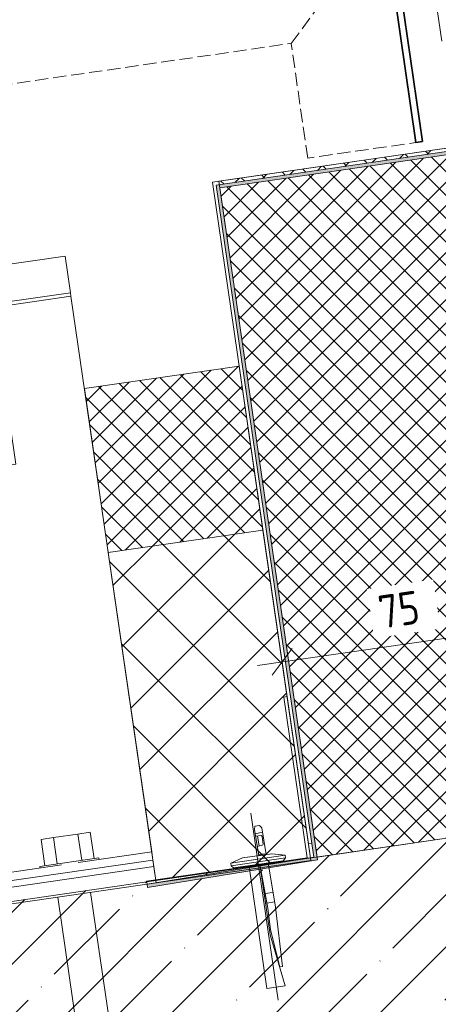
# Model space of a CAD drawing. Header units: millimetres. Extents: x 4450149 to 4451762, y 8380157 to 8380965.
# Tile 13 of 46: x 4451463 to 4451590, y 8380434 to 8380731. Entities that reach past the tile are written whole.
import ezdxf

# ---------------------------------------------------------------- set-up
doc = ezdxf.new("R2010")
doc.units = ezdxf.units.MM
doc.linetypes.add('01 Штриховая _4 мм_', pattern=[5.5, 4, -1.5])
doc.layers.add('Линии', color=7, linetype='Continuous', lineweight=18, true_color=0x00a600)
for name, color, linetype, lineweight in [('Обобщенные модели', 7, 'Continuous', 18), ('Размеры', 7, 'Continuous', 9), ('Размеры-5', 7, 'Continuous', 9), ('Тонкие линии', 7, 'Continuous', 18), ('Элементы узлов', 7, 'Continuous', 18)]:
    doc.layers.add(name, color=color, linetype=linetype, lineweight=lineweight)
doc.styles.add('GOST Common', font='GOST_Common.ttf', dxfattribs={"width": 0.9, "height": 10})
doc.dimstyles.new('ADSK_Основной_2_0', dxfattribs={"dimscale": 304.8, "dimtxt": 10.05715, "dimasz": 0.023196, "dimexe": 0.024606, "dimexo": 0.049213, "dimgap": 0.008202, "dimtad": 1, "dimdec": 0, "dimzin": 0, "dimdsep": 46, "dimtxsty": 'GOST Common', "dimblk1": 'OBLIQUE', "dimblk2": 'OBLIQUE', "dimsah": 1, "dimcen": 0.09, "dimdle": 0.024606, "dimazin": 0, "dimtfac": 1, "dimtdec": 4, "dimtix": 1, "dimtmove": 0, "dimatfit": 3, "dimfxl": 1, "dimtvp": 1, "dimtfill": 1, "dimtolj": 1, "dimtzin": 0, "dimarcsym": 2})
doc.dimstyles.new('ADSK_Основной_2_0_1', dxfattribs={"dimscale": 304.8, "dimtxt": 10.05715, "dimasz": 0.023196, "dimexe": 0.024606, "dimexo": 0.049213, "dimgap": 0.008202, "dimtad": 1, "dimdec": 0, "dimzin": 0, "dimdsep": 46, "dimtxsty": 'GOST Common', "dimblk1": 'OBLIQUE', "dimblk2": 'OBLIQUE', "dimsah": 1, "dimcen": 0.09, "dimdle": 0.024606, "dimazin": 0, "dimtfac": 1, "dimtdec": 4, "dimtix": 1, "dimtmove": 1, "dimatfit": 3, "dimfxl": 1, "dimtvp": 1, "dimtfill": 1, "dimtolj": 1, "dimtzin": 0, "dimarcsym": 2})
pattern_1 = [(45, (4450656.543, 8289717.818), (-3.5355339, 3.5355339), []), (135, (4450656.543, 8289717.818), (-3.5355339, -3.5355339), [])]

# ---------------------------------------------------------------- blocks, each defined once
blk = doc.blocks.new('Корп2_Кассета выпуклая - Корп2_Кассета выпуклая_Цвет DESIGN D2-21069786-1-1')
at = {"layer": 'Обобщенные модели', "lineweight": 35}
for p, q in [((4451573.04, 8380761.31), (4451582.8, 8380694.02)), ((4451584.78, 8380694.3), (4451574.73, 8380763.58)), ((4451582.8, 8380694.02), (4451584.78, 8380694.3))]:
    blk.add_line(p, q, dxfattribs=at)
blk = doc.blocks.new('HILTI_s_Профиль_MFT-T - Профиль MFT-Ta 60x42x1_8 6m-21038455-1-1')
at = {"layer": 'Обобщенные модели', "lineweight": 35}
for p, q in [((4450898.91, 8380662.39), (4450898.65, 8380660.6)), ((4450898.65, 8380660.6), (4450931.41, 8380655.84)), ((4450940.47, 8380656.34), (4450898.91, 8380662.39)), ((4450931.41, 8380655.84), (4450923.04, 8380598.25)), ((4450924.82, 8380597.99), (4450933.19, 8380655.58)), ((4450933.19, 8380655.58), (4450940.22, 8380654.56)), ((4450940.22, 8380654.56), (4450940.47, 8380656.34)), ((4450923.04, 8380598.25), (4450924.82, 8380597.99))]:
    blk.add_line(p, q, dxfattribs=at)
blk = doc.blocks.new('HILTI_s_Анкер_HRD-HF - HRD-HF 10x80-V2-1-1')
at = {"layer": 'Обобщенные модели'}
for p, q in [((4451473.36, 8380484.17), (4451480.79, 8380485.25)), ((4451480.79, 8380485.25), (4451484.5, 8380485.79)), ((4451481.94, 8380477.33), (4451480.79, 8380485.25)), ((4451484.5, 8380485.79), (4451485.66, 8380477.87)), ((4451469.65, 8380483.63), (4451473.36, 8380484.17)), ((4451470.8, 8380475.71), (4451469.65, 8380483.63)), ((4451474.51, 8380476.25), (4451473.36, 8380484.17)), ((4451469.32, 8380475.49), (4451487.13, 8380478.08)), ((4451487.21, 8380477.54), (4451487.13, 8380478.08)), ((4451469.32, 8380475.49), (4451469.4, 8380474.95)), ((4451494.4, 8380400.3), (4451484.61, 8380467.61)), ((4451474.72, 8380466.17), (4451484.5, 8380398.86)), ((4451494.4, 8380400.3), (4451484.5, 8380398.86)), ((4451484.5, 8380398.86), (4451488.84, 8380396.48)), ((4451490.91, 8380396.78), (4451494.4, 8380400.3)), ((4451490.91, 8380396.78), (4451488.84, 8380396.48))]:
    blk.add_line(p, q, dxfattribs=at)
blk = doc.blocks.new('HILTI_s_Кронштейн_MFT-MF_HS - Кронштейн MFT-MF 190 HS-8759227-1-1')
at = {"layer": 'Обобщенные модели'}
for p, q in [((4451254.24, 8380627.4), (4451230.73, 8380623.98)), ((4451254.24, 8380627.4), (4451255.85, 8380616.34)), ((4451228.26, 8380623.63), (4451204.76, 8380620.21)), ((4451229.87, 8380612.56), (4451228.26, 8380623.63)), ((4451230.73, 8380623.98), (4451232.34, 8380612.92)), ((4451205.49, 8380615.2), (4451204.76, 8380620.21)), ((4451232.34, 8380612.92), (4451255.85, 8380616.34)), ((4451255.85, 8380616.34), (4451256, 8380615.3)), ((4451206.37, 8380609.15), (4451205.81, 8380612.95)), ((4451206.37, 8380609.15), (4451229.87, 8380612.56)), ((4451230.02, 8380611.52), (4451229.87, 8380612.56)), ((4451232.34, 8380612.92), (4451232.49, 8380611.88)), ((4451256, 8380615.3), (4451232.49, 8380611.88)), ((4451256, 8380615.3), (4451280.37, 8380447.59)), ((4451230.02, 8380611.52), (4451206.52, 8380608.11)), ((4451236.89, 8380564.25), (4451230.02, 8380611.52)), ((4451232.49, 8380611.88), (4451239.36, 8380564.61)), ((4451206.52, 8380608.11), (4451206.37, 8380609.15)), ((4451230.89, 8380440.4), (4451206.52, 8380608.11)), ((4451239.36, 8380564.61), (4451236.89, 8380564.25)), ((4451280.37, 8380447.59), (4451258.16, 8380444.36)), ((4451280.37, 8380447.59), (4451280.73, 8380445.12)), ((4451253.1, 8380443.63), (4451230.89, 8380440.4)), ((4451280.73, 8380445.12), (4451231.25, 8380437.92)), ((4451281.02, 8380443.14), (4451231.54, 8380435.95)), ((4451280.73, 8380445.12), (4451281.02, 8380443.14)), ((4451231.25, 8380437.92), (4451230.89, 8380440.4)), ((4451231.54, 8380435.95), (4451231.25, 8380437.92))]:
    blk.add_line(p, q, dxfattribs=at)
blk = doc.blocks.new('HILTI_s_Термомост_MFT-ISO_47x50x5_HS - Термомост MFT-ISO 47x50x5 HS-V3-1-1')
at = {"layer": 'Обобщенные модели'}
for p, q in [((4451454.21, 8380468.25), (4451503.69, 8380475.44)), ((4451504.29, 8380471.26), (4451503.69, 8380475.44)), ((4451504.41, 8380470.49), (4451454.93, 8380463.3)), ((4451504.41, 8380470.49), (4451504.29, 8380471.26)), ((4451454.21, 8380468.25), (4451454.81, 8380464.07)), ((4451454.81, 8380464.07), (4451454.93, 8380463.3))]:
    blk.add_line(p, q, dxfattribs=at)
blk = doc.blocks.new('HILTI_2D_Сталь оц_L - Оц_сталь L-21230471-1-1')
at = {"layer": 'Элементы узлов'}
for p, q in [((4451542.94, 8380526.61), (4451543.93, 8380526.76)), ((4451549.99, 8380478.12), (4451542.94, 8380526.61)), ((4451551.12, 8380477.28), (4451543.93, 8380526.76)), ((4451501.5, 8380471.08), (4451549.99, 8380478.12)), ((4451501.64, 8380470.09), (4451551.12, 8380477.28)), ((4451501.64, 8380470.09), (4451501.5, 8380471.08))]:
    blk.add_line(p, q, dxfattribs=at)
blk = doc.blocks.new('HILTI_2D_Сталь оц_L - Оц_сталь L-21261236-1-1')
at = {"layer": 'Элементы узлов'}
for p, q in [((4451611.02, 8380695.02), (4451521.37, 8380681.99)), ((4451611.16, 8380694.03), (4451522.5, 8380681.15)), ((4451611.02, 8380695.02), (4451611.16, 8380694.03)), ((4451521.37, 8380681.99), (4451550.39, 8380482.27)), ((4451522.5, 8380681.15), (4451551.38, 8380482.42)), ((4451551.38, 8380482.42), (4451550.39, 8380482.27))]:
    blk.add_line(p, q, dxfattribs=at)
blk = doc.blocks.new('Маленький дюбель гвоздь - Маленький дюбель гвоздь-21221883-1-1')
at = {"layer": 'Элементы узлов', "color": 30, "true_color": 0xff7f00}
for p, q in [((4451533.01, 8380491.55), (4451541.21, 8380435.13)), ((4451534.17, 8380487.67), (4451534.03, 8380486.64)), ((4451534.17, 8380487.67), (4451534.03, 8380486.64)), ((4451535.61, 8380487.88), (4451534.17, 8380487.67)), ((4451535.61, 8380487.88), (4451534.17, 8380487.67)), ((4451536.26, 8380487.14), (4451535.61, 8380487.88)), ((4451536.26, 8380487.14), (4451535.61, 8380487.88)), ((4451534.03, 8380486.64), (4451535.34, 8380478.73)), ((4451534.03, 8380486.64), (4451535.34, 8380478.73)), ((4451534.25, 8380485.28), (4451536.48, 8380485.82)), ((4451534.37, 8380484.57), (4451536.14, 8380484.83)), ((4451536.14, 8380484.83), (4451536.36, 8380484.49)), ((4451537.61, 8380479.06), (4451536.26, 8380487.14)), ((4451537.61, 8380479.06), (4451536.26, 8380487.14)), ((4451536.27, 8380481.91), (4451534.88, 8380481.48)), ((4451535.51, 8380481.67), (4451534.95, 8380484.66)), ((4451536.47, 8380481.93), (4451536.27, 8380481.91)), ((4451536.36, 8380484.49), (4451536.69, 8380482.25)), ((4451536.69, 8380482.25), (4451536.55, 8380482.04)), ((4451526.89, 8380476.49), (4451543.29, 8380478.88)), ((4451530.47, 8380478.03), (4451539.34, 8380479.32)), ((4451539.34, 8380479.32), (4451530.47, 8380478.03)), ((4451535.28, 8380479.06), (4451537.13, 8380479.33)), ((4451535.34, 8380478.73), (4451537.61, 8380479.06)), ((4451536.08, 8380478.84), (4451536.04, 8380479.17)), ((4451537.16, 8380479.17), (4451537.37, 8380479.03)), ((4451539.34, 8380479.32), (4451543.29, 8380478.88)), ((4451543.29, 8380478.88), (4451539.34, 8380479.32)), ((4451543.29, 8380478.88), (4451543.41, 8380478.05)), ((4451543.41, 8380478.05), (4451543.29, 8380478.88)), ((4451526.89, 8380476.49), (4451530.47, 8380478.03)), ((4451530.47, 8380478.03), (4451526.89, 8380476.49)), ((4451527.01, 8380475.67), (4451526.89, 8380476.49)), ((4451526.89, 8380476.49), (4451527.01, 8380475.67)), ((4451527.01, 8380475.67), (4451543.41, 8380478.05)), ((4451527.74, 8380475.02), (4451542.77, 8380477.21)), ((4451538.16, 8380476.54), (4451535.71, 8380476.18)), ((4451538.16, 8380476.54), (4451535.71, 8380476.18)), ((4451535.71, 8380476.18), (4451538.81, 8380454.86)), ((4451535.71, 8380476.18), (4451537.83, 8380464.43)), ((4451538.12, 8380462.87), (4451535.71, 8380476.18)), ((4451535.71, 8380476.18), (4451538.81, 8380454.86)), ((4451542.77, 8380477.21), (4451538.16, 8380476.54)), ((4451540.38, 8380463.2), (4451538.16, 8380476.54)), ((4451538.16, 8380476.54), (4451540.38, 8380463.2)), ((4451543.41, 8380478.04), (4451542.77, 8380477.21)), ((4451542.77, 8380477.21), (4451543.41, 8380478.04)), ((4451527.74, 8380475.02), (4451527.01, 8380475.67)), ((4451527.01, 8380475.67), (4451527.74, 8380475.02)), ((4451531.74, 8380475.61), (4451527.74, 8380475.02)), ((4451531.74, 8380475.61), (4451531.38, 8380475.55)), ((4451531.86, 8380475.45), (4451531.74, 8380475.61)), ((4451532.21, 8380475.5), (4451531.86, 8380475.45)), ((4451532.21, 8380475.5), (4451531.86, 8380475.45)), ((4451532.43, 8380475.25), (4451532.21, 8380475.5)), ((4451532.43, 8380475.25), (4451532.32, 8380475.38)), ((4451532.45, 8380475.07), (4451532.43, 8380475.25)), ((4451532.52, 8380474.89), (4451532.45, 8380475.07)), ((4451532.59, 8380474.72), (4451532.45, 8380475.07)), ((4451532.59, 8380474.72), (4451532.52, 8380474.89)), ((4451537.83, 8380438.68), (4451532.59, 8380474.72)), ((4451537.83, 8380438.68), (4451532.59, 8380474.72)), ((4451537.32, 8380467.31), (4451539.64, 8380467.65)), ((4451537.83, 8380464.43), (4451540.12, 8380464.76)), ((4451537.83, 8380464.43), (4451538.12, 8380462.87)), ((4451538.12, 8380462.87), (4451538.89, 8380456.34)), ((4451538.89, 8380456.34), (4451538.12, 8380462.87)), ((4451542.53, 8380445.26), (4451540.38, 8380463.2)), ((4451540.38, 8380463.2), (4451542.53, 8380445.26)), ((4451538.89, 8380456.34), (4451541.69, 8380445.14)), ((4451541.69, 8380445.14), (4451538.89, 8380456.34)), ((4451538.81, 8380454.86), (4451543.37, 8380439.48)), ((4451538.81, 8380454.86), (4451543.37, 8380439.48)), ((4451541.69, 8380445.14), (4451542.53, 8380445.26)), ((4451542.53, 8380445.26), (4451541.69, 8380445.14)), ((4451543.37, 8380439.48), (4451537.83, 8380438.68)), ((4451543.37, 8380439.48), (4451537.83, 8380438.68))]:
    blk.add_line(p, q, dxfattribs=at)
blk = doc.blocks.new('DIMBLOCK15-1-1')
at = {"layer": 'Размеры-5'}
for p, q in [((4451582.62, 8380709.15), (4451565.89, 8380824.25)), ((4451590.63, 8380724.63), (4451575.94, 8380825.71)), ((4451597.01, 8380821.19), (4451572, 8380817.56)), ((4451610.11, 8380823.1), (4451597.01, 8380821.19)), ((4451584.44, 8380819.37), (4451566.97, 8380816.83)), ((4451577.02, 8380818.29), (4451590.63, 8380724.63)), ((4451566.97, 8380816.83), (4451582.62, 8380709.15))]:
    blk.add_line(p, q, dxfattribs=at)
at = {"layer": 'Размеры-5', "lineweight": 18}
for p, q in [((4451566.97, 8380816.83), (4451569.96, 8380820.84)), ((4451577.02, 8380818.29), (4451580.01, 8380822.3)), ((4451577.02, 8380818.29), (4451574.03, 8380814.28)), ((4451566.97, 8380816.83), (4451563.98, 8380812.82))]:
    blk.add_line(p, q, dxfattribs=at)
at = {"layer": 'Размеры-5', "color": 0, "insert": (4451597.24, 8380836.96), "char_height": 10, "width": 12.8868, "attachment_point": 1, "rotation": 8.2693, "line_spacing_factor": 1.022761, "style": 'GOST Common', "bg_fill": 3, "box_fill_scale": 1.25, "bg_fill_color": 256, "bg_fill_true_color": 13158600, "bg_fill_transparency": 0}
blk.add_mtext('10', dxfattribs=at)
blk = doc.blocks.new('_Oblique')
at = {"color": 0, "linetype": 'ByBlock', "lineweight": -2}
blk.add_line((-0.5, -0.5), (0.5, 0.5), dxfattribs=at)
blk = doc.blocks.new('DIMBLOCK16-1-1')
at = {"layer": 'Размеры-5'}
for p, q in [((4451582.62, 8380709.15), (4451565.89, 8380824.25)), ((4451566.97, 8380816.83), (4451060.52, 8380743.22)), ((4451566.97, 8380816.83), (4451582.62, 8380709.15)), ((4451073.79, 8380704.05), (4451066.86, 8380751.72)), ((4451067.94, 8380744.3), (4451073.79, 8380704.05))]:
    blk.add_line(p, q, dxfattribs=at)
at = {"layer": 'Размеры-5', "lineweight": 18}
for p, q in [((4451566.97, 8380816.83), (4451569.96, 8380820.84)), ((4451566.97, 8380816.83), (4451563.98, 8380812.82)), ((4451067.94, 8380744.3), (4451070.93, 8380748.31)), ((4451067.94, 8380744.3), (4451064.95, 8380740.29))]:
    blk.add_line(p, q, dxfattribs=at)
at = {"layer": 'Размеры-5', "color": 0, "insert": (4451305.43, 8380794.55), "char_height": 10, "width": 23.7281, "attachment_point": 1, "rotation": 8.2693, "line_spacing_factor": 1.022761, "style": 'GOST Common', "bg_fill": 3, "box_fill_scale": 1.25, "bg_fill_color": 256, "bg_fill_true_color": 13158600, "bg_fill_transparency": 0}
blk.add_mtext('504', dxfattribs=at)
blk = doc.blocks.new('DIMBLOCK18-1-1')
at = {"layer": 'Размеры-5'}
for p, q in [((4451617.75, 8380538.05), (4451615.23, 8380555.37)), ((4451534.99, 8380536.13), (4451623.73, 8380549.03)), ((4451616.31, 8380547.95), (4451617.75, 8380538.05)), ((4451543.85, 8380527.31), (4451541.33, 8380544.63)), ((4451542.41, 8380537.21), (4451543.85, 8380527.31))]:
    blk.add_line(p, q, dxfattribs=at)
at = {"layer": 'Размеры-5', "lineweight": 18}
for p, q in [((4451616.31, 8380547.95), (4451619.3, 8380551.96)), ((4451616.31, 8380547.95), (4451613.32, 8380543.94)), ((4451542.41, 8380537.21), (4451545.4, 8380541.22)), ((4451542.41, 8380537.21), (4451539.42, 8380533.2))]:
    blk.add_line(p, q, dxfattribs=at)
at = {"layer": 'Размеры-5', "color": 0, "insert": (4451570.88, 8380557.08), "char_height": 10, "width": 15.1369, "attachment_point": 1, "rotation": 8.2693, "line_spacing_factor": 1.022761, "style": 'GOST Common', "bg_fill": 3, "box_fill_scale": 1.25, "bg_fill_color": 256, "bg_fill_true_color": 13158600, "bg_fill_transparency": 0}
blk.add_mtext('75', dxfattribs=at)

msp = doc.modelspace()

# ---------------------------------------------------------------- hatches: boundary and pattern name
at = {"layer": 'Элементы узлов', "true_color": 0x0000a0}
msp.add_hatch(color=174, dxfattribs=at).paths.add_polyline_path([(4451501.8, 8380469.1), (4451553.12, 8380477.45), (4451523.63, 8380680.3), (4451611.37, 8380693.07), (4451611.22, 8380694.04), (4451522.5, 8380681.15), (4451551.99, 8380478.28), (4451501.64, 8380470.09)])
at = {"layer": 'Элементы узлов'}
h = msp.add_hatch(dxfattribs=at)
h.set_pattern_fill('FP_2', color=256, style=0, pattern_type=2)
h.set_pattern_definition(pattern_1)
h.paths.add_polyline_path([(4451552.99, 8380478.33), (4451602.43, 8380485.52), (4451621.33, 8380515.64), (4451602.78, 8380643.31), (4451602.17, 8380643.26), (4451601.93, 8380643.25), (4451601.42, 8380643.38), (4451600.97, 8380643.63), (4451600.6, 8380644), (4451600.34, 8380644.44), (4451600.2, 8380644.94), (4451597.31, 8380665.03), (4451597.3, 8380665.29), (4451597.52, 8380665.95), (4451597.68, 8380666.24), (4451598.04, 8380666.61), (4451598.48, 8380666.87), (4451598.78, 8380667.01), (4451598.48, 8380667), (4451597.97, 8380667.13), (4451597.52, 8380667.39), (4451597.15, 8380667.75), (4451596.88, 8380668.19), (4451596.74, 8380668.69), (4451593.86, 8380688.79), (4451593.85, 8380689.04), (4451593.98, 8380689.54), (4451594.23, 8380689.99), (4451594.59, 8380690.36), (4451595.03, 8380690.62), (4451595.03, 8380690.68), (4451523.63, 8380680.3), (4451552.76, 8380479.89)])
h.paths.add_polyline_path([(4451602.17, 8380645.24), (4451602.49, 8380645.29), (4451601.2, 8380654.2), (4451600.88, 8380654.15), (4451602.13, 8380645.57)])
h.paths.add_polyline_path([(4451600.59, 8380656.13), (4451600.91, 8380656.17), (4451599.61, 8380665.08), (4451599.3, 8380665.03), (4451600.26, 8380658.43)])
h.paths.add_polyline_path([(4451598.72, 8380668.99), (4451599.04, 8380669.04), (4451597.74, 8380677.95), (4451597.43, 8380677.9), (4451598.67, 8380669.32)])
h.paths.add_polyline_path([(4451597.14, 8380679.88), (4451597.46, 8380679.92), (4451596.16, 8380688.83), (4451595.84, 8380688.79), (4451597.08, 8380680.3)])
h.paths.add_polyline_path([(4451523.49, 8380681.29), (4451595.73, 8380691.79), (4451595.59, 8380692.78), (4451523.35, 8380682.28)])
h = msp.add_hatch(dxfattribs=at)
h.set_pattern_fill('FP_2', color=256, style=0, pattern_type=2)
h.set_pattern_definition(pattern_1)
h.paths.add_polyline_path([(4451489.91, 8380570.22), (4451536.63, 8380577.01), (4451529.43, 8380626.49), (4451482.72, 8380619.7), (4451486.09, 8380596.55)])
h = msp.add_hatch(dxfattribs=at)
h.set_pattern_fill('FP_3', color=256, style=0, pattern_type=2)
h.set_pattern_definition([(45, (4450656.543, 8289717.818), (-10.6066017, 10.6066017), []), (135, (4450656.543, 8289717.818), (-10.6066017, -10.6066017), [])])
h.paths.add_polyline_path([(4451504.29, 8380471.26), (4451546.89, 8380477.45), (4451551, 8380478.12), (4451536.63, 8380577.01), (4451489.91, 8380570.22), (4451504.09, 8380472.7)])
h = msp.add_hatch(dxfattribs=at)
h.set_pattern_fill('FP_1', color=256, style=0, pattern_type=2)
h.set_pattern_definition([(45, (4450656.543, 8289717.818), (-15.715448, 15.715448), []), (45, (4450672.258, 8289717.818), (-15.715448, 15.715448), [27.781, -5.556, 0.16764, -5.389])])
h.paths.add_polyline_path([(4451078.18, 8380207.22), (4451635.16, 8380288.17), (4451606.39, 8380486.09), (4451553, 8380478.28), (4451553.12, 8380477.45), (4451501.8, 8380469.1), (4451501.64, 8380470.09), (4451546.81, 8380477.44), (4451080.6, 8380409.68), (4451080.6, 8380409.33), (4451083.02, 8380409.33), (4451080.6, 8380408.97), (4450707.92, 8380463.14), (4450707.92, 8380461.77), (4450702.13, 8380462.61), (4450702.33, 8380463.95), (4450605.59, 8380478.01), (4450650.76, 8380470.66), (4450650.6, 8380469.68), (4450599.28, 8380478.02), (4450599.41, 8380478.91), (4450548.94, 8380486.24), (4450548.68, 8380484.41), (4450548.93, 8380483.12), (4450548.79, 8380478), (4450541.61, 8380428.59), (4450540.6, 8380428.59), (4450520.18, 8380288.32), (4451073.82, 8380207.86)])

# ---------------------------------------------------------------- linework, layer by layer
at = {"layer": 'Линии', "color": 7, "linetype": '01 Штриховая _4 мм_'}
for p, q in [((4451545.12, 8380723.92), (4451573.04, 8380761.31)), ((4451584.78, 8380694.3), (4451574.73, 8380763.58)), ((4451075.95, 8380655.86), (4451545.12, 8380723.92)), ((4451550.14, 8380689.28), (4451545.12, 8380723.92)), ((4451584.78, 8380694.3), (4451550.14, 8380689.28))]:
    msp.add_line(p, q, dxfattribs=at)
at = {"layer": 'Тонкие линии'}
for p, q in [((4451611.23, 8380694.04), (4451522.5, 8380681.15)), ((4451595.59, 8380692.78), (4451523.35, 8380682.28)), ((4451523.63, 8380680.3), (4451611.37, 8380693.05)), ((4451522.5, 8380681.15), (4451551.99, 8380478.28)), ((4451523.35, 8380682.28), (4451552.99, 8380478.33)), ((4451553.12, 8380477.45), (4451523.63, 8380680.3)), ((4451529.43, 8380626.49), (4451482.72, 8380619.7)), ((4451536.63, 8380577.01), (4451529.43, 8380626.49)), ((4451482.72, 8380619.7), (4451489.91, 8380570.22)), ((4451489.91, 8380570.22), (4451536.63, 8380577.01)), ((4451536.63, 8380577.01), (4451489.91, 8380570.22)), ((4451551.12, 8380477.28), (4451536.63, 8380577.01)), ((4451489.91, 8380570.22), (4451504.41, 8380470.49)), ((4451606.39, 8380486.09), (4451078.18, 8380409.33)), ((4451552.99, 8380478.33), (4451602.43, 8380485.52)), ((4451551.99, 8380478.28), (4451501.64, 8380470.09)), ((4451501.8, 8380469.1), (4451553.12, 8380477.45)), ((4451504.41, 8380470.49), (4451551.12, 8380477.28)), ((4451501.64, 8380470.09), (4451501.8, 8380469.1))]:
    msp.add_line(p, q, dxfattribs=at)

# ---------------------------------------------------------------- block references
at = {"layer": 'Обобщенные модели'}
for name, p in [('Корп2_Кассета выпуклая - Корп2_Кассета выпуклая_Цвет DESIGN D2-21069786-1-1', (0, 0)), ('HILTI_s_Кронштейн_MFT-MF_HS - Кронштейн MFT-MF 190 HS-8759227-1-1', (222.67, 32.3)), ('HILTI_s_Анкер_HRD-HF - HRD-HF 10x80-V2-1-1', (0, 0)), ('HILTI_s_Термомост_MFT-ISO_47x50x5_HS - Термомост MFT-ISO 47x50x5 HS-V3-1-1', (0, 0))]:
    msp.add_blockref(name, p, dxfattribs=at)
at = {"layer": 'Обобщенные модели', "rotation": 16.53857628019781}
msp.add_blockref('HILTI_s_Профиль_MFT-T - Профиль MFT-Ta 60x42x1_8 6m-21038455-1-1', (2570302.25, -920251.05), dxfattribs=at)
at = {"layer": 'Элементы узлов'}
for name in ['HILTI_2D_Сталь оц_L - Оц_сталь L-21261236-1-1', 'HILTI_2D_Сталь оц_L - Оц_сталь L-21230471-1-1']:
    msp.add_blockref(name, (0, 0), dxfattribs=at)
at = {"layer": 'Элементы узлов', "color": 30, "true_color": 0xff7f00}
msp.add_blockref('Маленький дюбель гвоздь - Маленький дюбель гвоздь-21221883-1-1', (0, 0), dxfattribs=at)

# ---------------------------------------------------------------- next in the draw order: dimensions: what is measured, and where the dimension line sits
at = {"layer": 'Размеры'}
dim = msp.add_linear_dim(base=(4451566.97, 8380816.83), p1=(4451592.79, 8380709.79), p2=(4451584.78, 8380694.3), angle=8.2693, dimstyle='ADSK_Основной_2_0_1', override={"dimpost": '<>', "dimfxl": 17.435557}, dxfattribs=at)
dim.commit()
dim.dimension.update_dxf_attribs({"geometry": 'DIMBLOCK15-1-1', "text_midpoint": (4451604.58, 8380831.29), "dimtype": 160, "text_rotation": 8.2693})
dim = msp.add_linear_dim(base=(4451616.31, 8380547.95), p1=(4451541.69, 8380542.16), p2=(4451615.59, 8380552.9), angle=8.2693, dimstyle='ADSK_Основной_2_0', override={"dimpost": '<>', "dimfxl": 74.679271}, dxfattribs=at)
dim.commit()
dim.dimension.update_dxf_attribs({"geometry": 'DIMBLOCK18-1-1', "text_midpoint": (4451578.28, 8380550)})

# ---------------------------------------------------------------- next in the draw order: dimensions: what is measured, and where the dimension line sits
dim = msp.add_linear_dim(base=(4451067.94, 8380744.3), p1=(4451584.78, 8380694.3), p2=(4451075.95, 8380689.21), angle=8.2693, dimstyle='ADSK_Основной_2_0', override={"dimpost": '<>', "dimfxl": 508.858241}, dxfattribs=at)
dim.commit()
dim.dimension.update_dxf_attribs({"geometry": 'DIMBLOCK16-1-1', "text_midpoint": (4451316.38, 8380787.99)})

doc.saveas('drawing.dxf')
